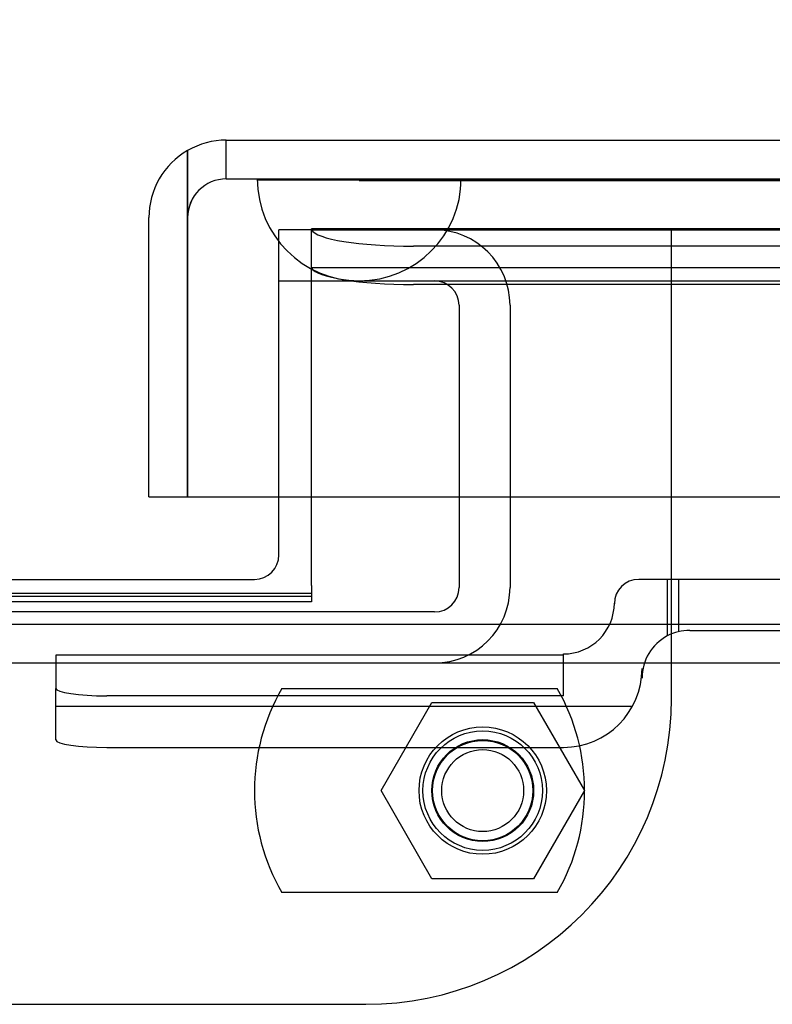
# Model space of a CAD drawing. Header units: inches. Extents: x 1 to 359, y -2 to 239.
# Tile 16 of 68: x 110.52 to 112.36, y 31.57 to 33.98. Entities that reach past the tile are written whole.
import ezdxf
from ezdxf.enums import TextEntityAlignment as Align
from ezdxf.lldxf.tags import DXFTag

# ---------------------------------------------------------------- set-up
doc = ezdxf.new("R2010")
doc.units = ezdxf.units.IN
doc.header["$MEASUREMENT"] = 0
for name, color, linetype in [('COM70098', 7, 'Continuous'), ('COM70220', 7, 'Continuous'), ('COM70739-9', 7, 'Continuous'), ('COM70838', 7, 'Continuous'), ('COM71196-6', 7, 'Continuous'), ('COM71298-6', 7, 'Continuous'), ('COM71299-6', 7, 'Continuous'), ('Default', 7, 'Continuous'), ('GSK87756', 7, 'Continuous'), ('NTS86070', 7, 'Continuous'), ('SCC180005', 7, 'Continuous')]:
    doc.layers.add(name, color=color, linetype=linetype)
doc.styles.add('SEACAD_Times_New_Roman', font='times.ttf')
tags = doc.linetypes.add('HIDDEN2', pattern=[0.1875, 0.125, -0.0625]).pattern_tags.tags
tags[6:7] = [DXFTag(74, 4), DXFTag(75, 0), DXFTag(340, '0'), DXFTag(46, 0.0), DXFTag(50, 0.0), DXFTag(44, 0.0), DXFTag(45, 0.0)]
tags[4:5] = [DXFTag(74, 4), DXFTag(75, 0), DXFTag(340, '0'), DXFTag(46, 0.0), DXFTag(50, 0.0), DXFTag(44, 0.0), DXFTag(45, 0.0)]
doc.dimstyles.new('HAMMOND_(STH_-_300x200)', dxfattribs={"dimtxt": 1.5, "dimasz": 1.875, "dimexe": 0.75, "dimexo": 0.75, "dimgap": 0.375, "dimtad": 0, "dimtih": 1, "dimtoh": 1, "dimzin": 0, "dimdsep": 46, "dimtxsty": 'SEACAD_Times_New_Roman', "dimblk1": '_SE_FILLED', "dimblk2": '_SE_FILLED', "dimsah": 1, "dimcen": 0.75, "dimadec": 0, "dimazin": 0, "dimtfac": 0.8, "dimtofl": 0, "dimtmove": 0, "dimatfit": 3, "dimfxl": 1, "dimtolj": 1, "dimtzin": 0, "dimarcsym": 0})

# ---------------------------------------------------------------- blocks, each defined once
blk = doc.blocks.new('SE2')
at = {"layer": 'COM70098', "color": 7, "linetype": 'HIDDEN2'}
for p, q in [((111.2334, 33.4687), (111.1534, 33.4687)), ((111.1534, 32.8137), (111.1534, 33.4687)), ((112.1164, 32.3197), (112.1164, 33.4687)), ((107.8664, 31.5697), (111.3664, 31.5697))]:
    blk.add_line(p, q, dxfattribs=at)
at = {"layer": 'COM70098', "color": 7, "linetype": 'Continuous'}
for p, q in [((111.1534, 32.6717), (111.1534, 32.8137)), ((108.1394, 32.6117), (111.0934, 32.6117))]:
    blk.add_line(p, q, dxfattribs=at)
at = {"layer": 'COM70098', "color": 7, "linetype": 'HIDDEN2'}
blk.add_circle((111.6534, 32.0937), 0.1562, dxfattribs=at)
at = {"layer": 'COM70098', "color": 7, "linetype": 'Continuous'}
blk.add_arc((111.0934, 32.6717), 0.06, 270, 0, dxfattribs=at)
at = {"layer": 'COM70098', "color": 7, "linetype": 'HIDDEN2'}
blk.add_arc((111.3664, 32.3197), 0.75, 270, 0, dxfattribs=at)
at = {"layer": 'COM70220', "color": 7, "linetype": 'HIDDEN2'}
for p, q in [((111.1014, 33.5927), (111.6004, 33.5927)), ((111.1014, 33.5917), (111.1014, 33.5927)), ((111.1014, 33.5917), (111.6004, 33.5917)), ((111.3504, 33.5897), (111.1014, 33.5917)), ((111.5994, 33.5917), (111.3504, 33.5897)), ((111.3504, 33.5897), (111.6004, 33.5897)), ((111.5994, 33.5927), (111.5994, 33.5917)), ((111.6004, 33.5927), (132.0684, 33.5927)), ((111.6004, 33.5917), (132.0684, 33.5917)), ((111.6004, 33.5897), (132.0684, 33.5897)), ((111.3504, 33.3437), (111.6004, 33.3437)), ((111.6004, 33.3437), (132.0684, 33.3437))]:
    blk.add_line(p, q, dxfattribs=at)
blk.add_arc((111.3504, 33.5937), 0.25, 180, 0, dxfattribs=at)
at = {"layer": 'COM70739-9', "color": 7, "linetype": 'HIDDEN2'}
for p, q in [((111.1534, 33.3437), (111.3504, 33.3437)), ((111.5954, 33.2837), (111.5954, 32.5917)), ((111.7204, 33.2837), (111.7204, 32.5917)), ((111.5354, 32.5317), (107.6974, 32.5317))]:
    blk.add_line(p, q, dxfattribs=at)
for centre, radius, start, end in [((111.5354, 33.2837), 0.185, 0, 90), ((111.5354, 33.2837), 0.06, 0, 90), ((111.5354, 32.5917), 0.06, 270, 0), ((111.5354, 32.5917), 0.185, 270, 0)]:
    blk.add_arc(centre, radius, start, end, dxfattribs=at)
at = {"layer": 'COM70838', "color": 7, "linetype": 'HIDDEN2'}
for p, q in [((112.1064, 32.6117), (112.0364, 32.6117)), ((112.1064, 32.6117), (112.1064, 32.473)), ((112.8198, 32.6117), (112.1064, 32.6117)), ((112.134, 32.6117), (112.134, 32.4834)), ((111.9764, 32.5517), (111.9764, 32.5537)), ((112.1614, 32.4867), (112.8198, 32.4867)), ((111.8514, 32.4261), (110.6064, 32.4261)), ((110.6064, 32.4261), (110.6064, 32.3443)), ((111.8514, 32.3261), (111.8514, 32.4287)), ((112.0444, 32.3928), (112.0444, 32.3697)), ((110.6064, 32.218), (110.6064, 32.3443)), ((111.8514, 32.3261), (110.7314, 32.3261)), ((112.0205, 32.2998), (110.6064, 32.2998)), ((110.7314, 32.1998), (111.8514, 32.1998))]:
    blk.add_line(p, q, dxfattribs=at)
for centre, radius, start, end in [((112.0364, 32.5517), 0.06, 90, 180), ((111.8514, 32.5537), 0.125, 270, 0), ((112.1614, 32.3697), 0.117, 90, 118.0398), ((112.1614, 32.3697), 0.117, 118.0398, 180), ((111.8514, 32.3928), 0.193, 270, 0)]:
    blk.add_arc(centre, radius, start, end, dxfattribs=at)
for centre, major_axis, start_param, end_param in [((110.7314, 32.3443), (-0.125, 0), 0, 1.570796), ((110.7314, 32.218), (0.125, 0), 3.141593, 4.712389)]:
    blk.add_ellipse(centre, major_axis=major_axis, ratio=0.145455, start_param=start_param, end_param=end_param, dxfattribs=at)
at = {"layer": 'COM71196-6', "color": 7, "linetype": 'Continuous'}
for p, q in [((111.0244, 33.6887), (132.6444, 33.6887)), ((110.9294, 33.6632), (110.9294, 33.4987)), ((110.9295, 33.4987), (110.9295, 33.6632)), ((110.8344, 32.8137), (110.8344, 33.4987)), ((110.9294, 32.8137), (110.9294, 33.4987)), ((110.9295, 33.4987), (110.9295, 32.8137)), ((110.8344, 32.8137), (110.9294, 32.8137)), ((110.9295, 32.8137), (132.7393, 32.8137))]:
    blk.add_line(p, q, dxfattribs=at)
at = {"layer": 'COM71196-6', "color": 7, "linetype": 'HIDDEN2'}
for q in [(111.0244, 33.6887), (132.6444, 33.5937)]:
    blk.add_line((111.0244, 33.5937), q, dxfattribs=at)
at = {"layer": 'COM71196-6', "color": 7, "linetype": 'Continuous'}
for start, end in [(90, 120), (120, 180)]:
    blk.add_arc((111.0244, 33.4987), 0.19, start, end, dxfattribs=at)
at = {"layer": 'COM71196-6', "color": 7, "linetype": 'HIDDEN2'}
blk.add_arc((111.0244, 33.4987), 0.095, 90, 180, dxfattribs=at)
at = {"layer": 'COM71196-6', "color": 7, "linetype": 'Continuous'}
blk.add_ellipse((111.0244, 33.4987), major_axis=(0, -0.19), ratio=0.999171, start_param=3.141593, end_param=3.665191, dxfattribs=at)
at = {"layer": 'COM71196-6', "color": 7, "linetype": 'HIDDEN2'}
blk.add_ellipse((111.0244, 33.4987), major_axis=(0, -0.095), ratio=0.999171, start_param=3.141593, end_param=4.712389, dxfattribs=at)
at = {"layer": 'COM71298-6', "color": 7, "linetype": 'HIDDEN2'}
for p, q in [((111.2334, 33.4687), (111.2334, 33.471)), ((132.2714, 33.471), (111.2334, 33.471)), ((111.234, 33.4689), (111.2334, 33.4708)), ((132.0214, 33.4285), (111.4834, 33.4285)), ((132.2711, 33.376), (111.2337, 33.376)), ((132.0214, 33.3349), (111.4834, 33.3349)), ((107.9994, 32.5705), (111.2334, 32.5705))]:
    blk.add_line(p, q, dxfattribs=at)
for centre in [(111.4834, 33.4719), (111.4834, 33.3783)]:
    blk.add_ellipse(centre, major_axis=(-0.25, 0), ratio=0.173648, start_param=0.070105, end_param=1.570796, dxfattribs=at)
at = {"layer": 'COM71299-6', "color": 7, "linetype": 'HIDDEN2'}
for p, q in [((111.2334, 33.4687), (132.2714, 33.4687)), ((111.2334, 32.8137), (111.2334, 33.4687)), ((111.2334, 32.5768), (111.2334, 32.557)), ((111.2334, 32.557), (107.9994, 32.557)), ((85.6814, 32.4067), (133.5514, 32.4067))]:
    blk.add_line(p, q, dxfattribs=at)
at = {"layer": 'COM71299-6', "color": 7, "linetype": 'Continuous'}
for p, q in [((111.2334, 32.5967), (111.2334, 32.8137)), ((111.2334, 32.5967), (111.2334, 32.5768)), ((111.2334, 32.5768), (107.9994, 32.5768)), ((85.6814, 32.5017), (133.5514, 32.5017))]:
    blk.add_line(p, q, dxfattribs=at)
at = {"layer": 'GSK87756', "color": 7, "linetype": 'HIDDEN2'}
blk.add_circle((111.6534, 32.0937), 0.125, dxfattribs=at)
at = {"layer": 'NTS86070', "color": 7, "linetype": 'HIDDEN2'}
for p, q in [((111.1604, 32.3437), (111.8364, 32.3437)), ((111.8364, 31.8437), (111.1604, 31.8437))]:
    blk.add_line(p, q, dxfattribs=at)
for radius in [0.1465, 0.125, 0.1005]:
    blk.add_circle((111.6534, 32.0937), radius, dxfattribs=at)
for centre, start, end in [((111.5934, 32.0937), 150, 210), ((111.4034, 32.0937), 330, 30)]:
    blk.add_arc(centre, 0.5, start, end, dxfattribs=at)
at = {"layer": 'SCC180005', "color": 7, "linetype": 'HIDDEN2'}
for p, q in [((111.404, 32.0937), (111.5287, 32.3097)), ((111.5287, 32.3097), (111.7781, 32.3097)), ((111.7781, 32.3097), (111.9028, 32.0937)), ((111.5287, 31.8777), (111.404, 32.0937)), ((111.9028, 32.0937), (111.7781, 31.8777)), ((111.7781, 31.8777), (111.5287, 31.8777))]:
    blk.add_line(p, q, dxfattribs=at)
blk.add_circle((111.6534, 32.0937), 0.123, dxfattribs=at)
blk = doc.blocks.new('DMBLK51')
at = {"layer": 'Default', "linetype": 'Continuous', "transparency": 16777216}
for points in [[(113.5954, 40.738), (111.7204, 40.4255), (113.5954, 40.113)], [(130.3964, 40.738), (130.3964, 40.113), (132.2714, 40.4255)]]:
    blk.add_hatch(color=7, dxfattribs=at).paths.add_polyline_path(points)
at = {"layer": 'Default', "color": 7, "linetype": 'Continuous', "transparency": 16777216}
for p, q in [((111.7204, 34.0337), (111.7204, 41.1755)), ((132.2714, 34.2187), (132.2714, 41.1755)), ((115.8015, 40.4255), (111.7204, 40.4255)), ((132.2714, 40.4255), (128.1903, 40.4255))]:
    blk.add_line(p, q, dxfattribs=at)
at = {"layer": 'Default', "color": 7, "linetype": 'Continuous', "transparency": 16777216, "style": 'SEACAD_Times_New_Roman'}
for s, p in [('20.55', (119.4367, 41.1755)), ('OPENNING', (116.3265, 38.9255))]:
    blk.add_text(s, height=1.5, dxfattribs=at).set_placement(p, align=Align.TOP_LEFT)
blk = doc.blocks.new('_SE_FILLED')
at = {"color": 0}
blk.add_line((0, 0), (-1, 0), dxfattribs=at)
blk.add_solid([(0, 0), (-1, -0.1665), (-1, 0.1665), (0, 0)], dxfattribs=at)

msp = doc.modelspace()

# ---------------------------------------------------------------- block references
at = {"layer": 'Default'}
msp.add_blockref('SE2', (0, 0), dxfattribs=at)

# ---------------------------------------------------------------- dimensions: what is measured, and where the dimension line sits
at = {"layer": 'Default', "color": 7, "linetype": 'Continuous'}
dim = msp.add_linear_dim(base=(111.7204, 40.4255), p1=(132.2714, 33.4687), p2=(111.7204, 33.2837), text='\\A1;<>\\POPENNING', dimstyle='HAMMOND_(STH_-_300x200)', dxfattribs=at)
dim.commit()
dim.dimension.update_dxf_attribs({"geometry": 'DMBLK51', "text_midpoint": (121.9959, 40.4255), "dimtype": 160})

doc.saveas('drawing.dxf')
